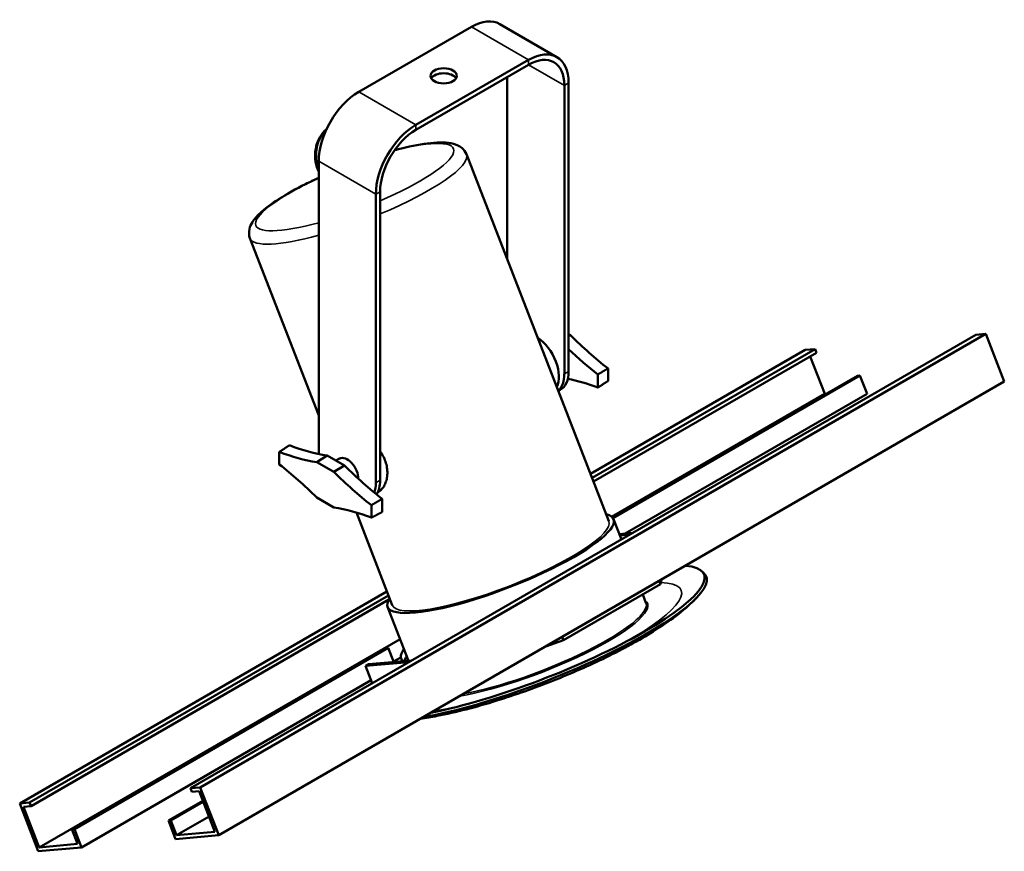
# Model space of a CAD drawing. Header units: millimetres. Extents: x 20 to 2980, y 20 to 2980.
# Tile 3 of 5: x 2174 to 2662, y 442 to 854. Entities that reach past the tile are written whole.
import ezdxf

# ---------------------------------------------------------------- set-up
doc = ezdxf.new("R2010")
doc.units = ezdxf.units.MM
doc.layers.add('Visible (ISO)', color=7, linetype='Continuous', lineweight=50)
doc.layers.add('Visible Narrow (ISO)', color=7, linetype='Continuous', lineweight=35)

msp = doc.modelspace()

# ---------------------------------------------------------------- linework, layer by layer
at = {"layer": 'Visible (ISO)'}
for p, q in [((2342.1, 818.24), (2397.96, 850.5)), ((2411.96, 851.88), (2440.25, 835.55)), ((2370.39, 801.91), (2426.25, 834.17)), ((2370.39, 799.46), (2426.25, 831.72)), ((2415.64, 825.59), (2415.64, 735.46)), ((2443.93, 821.51), (2443.93, 678.62)), ((2446.05, 822.73), (2446.05, 679.85)), ((2395.5, 787.38), (2465.96, 605.77)), ((2322.3, 783.95), (2322.3, 641.06)), ((2350.59, 767.62), (2350.59, 624.73)), ((2352.71, 768.85), (2352.71, 625.96)), ((2288.28, 745.78), (2322.3, 658.1)), ((2647.67, 698.06), (2258.76, 473.53)), ((2263.66, 473.96), (2652.57, 698.5)), ((2446.05, 698.3), (2446.97, 697.76)), ((2446.05, 697.26), (2446.97, 697.76)), ((2652.57, 698.5), (2647.67, 698.06)), ((2652.57, 698.5), (2661.76, 674.81)), ((2563.17, 690.52), (2456.89, 629.16)), ((2457.65, 627.2), (2568.06, 690.95)), ((2458.35, 625.38), (2568.77, 689.13)), ((2563.17, 690.52), (2568.06, 690.95)), ((2568.77, 689.13), (2568.06, 690.95)), ((2565.67, 687.34), (2572.88, 668.76)), ((2460.54, 671.89), (2460.54, 678.42)), ((2465.56, 675.17), (2465.56, 681.35)), ((2589.03, 677.74), (2467.65, 607.66)), ((2590.26, 677.85), (2467.98, 607.26)), ((2589.03, 677.74), (2590.26, 677.85)), ((2590.26, 677.85), (2593.79, 668.74)), ((2272.86, 450.27), (2661.76, 674.81)), ((2440.98, 670.16), (2441.91, 670.69)), ((2572.88, 668.76), (2467.42, 607.87)), ((2474.07, 599.62), (2593.79, 668.74)), ((2573.58, 668.82), (2572.88, 668.76)), ((2302.79, 633.85), (2302.79, 640.03)), ((2326.55, 638.21), (2321.38, 634.98)), ((2329.8, 630.11), (2321.38, 634.98)), ((2326.55, 638.21), (2335.03, 633.31)), ((2332.68, 636.78), (2330.76, 635.78)), ((2329.8, 630.11), (2335.03, 633.31)), ((2351.74, 620.14), (2351.47, 619.99)), ((2321.38, 617.43), (2329.8, 612.57)), ((2353.77, 616.77), (2353.77, 610.24)), ((2340.95, 610.04), (2358.75, 564.17)), ((2348.39, 613.7), (2348.39, 607.52)), ((2472.15, 596.73), (2468.29, 606.68)), ((2471.13, 599.35), (2477.72, 599.94)), ((2471.39, 598.69), (2476.31, 599.13)), ((2511.71, 581.17), (2512.82, 580.23)), ((2491.48, 574.53), (2490.86, 576.14)), ((2491.48, 574.53), (2492.11, 576.86)), ((2356.11, 570.97), (2174.26, 465.98)), ((2443.48, 546.81), (2491.48, 574.53)), ((2179.16, 466.42), (2356.87, 569.02)), ((2179.86, 464.59), (2357.03, 566.88)), ((2484.34, 565.31), (2482.73, 569.47)), ((2366.75, 536.63), (2356.42, 563.27)), ((2362.59, 547.35), (2183.97, 444.22)), ((2434.79, 543.76), (2443.48, 546.81)), ((2443.48, 546.81), (2442.86, 548.42)), ((2355.55, 542.94), (2200.12, 453.2)), ((2356.78, 543.05), (2201.35, 453.31)), ((2355.55, 542.94), (2356.78, 543.05)), ((2359.52, 535.99), (2356.78, 543.05)), ((2368.31, 536.77), (2346.88, 534.86)), ((2359.42, 536.25), (2362.99, 538.31)), ((2363.62, 536.67), (2362.97, 536.3)), ((2362.99, 538.31), (2363.62, 536.67)), ((2366.89, 535.96), (2345.47, 534.04)), ((2346.88, 534.86), (2345.47, 534.04)), ((2345.47, 534.04), (2348.78, 525.5)), ((2204.88, 444.2), (2348.22, 526.96)), ((2263.66, 473.96), (2258.76, 473.53)), ((2259.47, 471.7), (2258.76, 473.53)), ((2272.86, 450.27), (2263.66, 473.96)), ((2259.47, 471.7), (2263.15, 472.03)), ((2263.15, 472.03), (2270.92, 451.99)), ((2174.26, 465.98), (2179.16, 466.42)), ((2174.26, 465.98), (2183.45, 442.29)), ((2176.19, 464.27), (2179.86, 464.59)), ((2183.97, 444.22), (2176.19, 464.27)), ((2179.86, 464.59), (2179.16, 466.42)), ((2247.89, 457.47), (2264.97, 467.33)), ((2249.11, 457.58), (2265.16, 466.84)), ((2267.99, 459.55), (2251.94, 450.29)), ((2249.11, 457.58), (2247.89, 457.47)), ((2247.89, 457.47), (2251.42, 448.36)), ((2251.94, 450.29), (2249.11, 457.58)), ((2200.12, 453.2), (2201.35, 453.31)), ((2200.12, 453.2), (2202.95, 445.91)), ((2204.88, 444.2), (2201.35, 453.31)), ((2251.42, 448.36), (2272.86, 450.27)), ((2251.94, 450.29), (2270.92, 451.99)), ((2183.45, 442.29), (2204.88, 444.2)), ((2183.97, 444.22), (2202.95, 445.91))]:
    msp.add_line(p, q, dxfattribs=at)
for centre, major_axis, ratio, start_param, end_param in [((2397.96, 827.63), (14, 24.25), 0.57735, 0, 0.785398), ((2426.25, 811.3), (14, 24.25), 0.57735, 5.497787, 7.068583), ((2426.25, 811.3), (12.5, 21.65), 0.57735, 5.497787, 7.068583), ((2384.18, 823.76), (6.5, 0), 0.57735, 0.332447, 2.809146), ((2342.1, 795.38), (14, 24.25), 0.57735, 0.785398, 2.356194), ((2370.39, 779.05), (14, 24.25), 0.57735, 0.785398, 2.356194), ((2370.39, 779.05), (12.5, 21.65), 0.57735, 0.785398, 2.356194), ((2483.35, 792.03), (75.13, -130.13), 0.57735, 5.148346, 5.32958), ((2429.78, 683.93), (8.11, -14.05), 0.57735, 0.343948, 2.274046), ((2478.15, 789.03), (-75, 129.9), 0.57735, 2.048716, 2.189433), ((2429.78, 686.79), (10, -17.32), 0.57735, 0.121792, 0.785398), ((2431.91, 688.01), (10, -17.32), 0.57735, 0, 0.785398), ((2478.15, 540.95), (75, -129.9), 0.57735, 2.522956, 2.667472), ((2285, 771.25), (-75.13, 130.13), 0.57735, 2.524402, 2.705635), ((2290.2, 774.25), (75, -129.9), 0.57735, 5.664549, 5.84753), ((2336.45, 632.9), (-10, 17.32), 0.57735, 0.785398, 0.910529), ((2285, 523.17), (75.13, -130.13), 0.57735, 2.006754, 2.187988), ((2336.45, 630.04), (-3.86, 6.69), 0.57735, 3.904466, 6.25849), ((2366.18, 724.38), (-75.13, 130.13), 0.57735, 2.006754, 2.187988), ((2371.38, 727.38), (75, -129.9), 0.57735, 5.148044, 5.331026), ((2336.45, 632.9), (10, -17.32), 0.57735, 0.456824, 0.785398), ((2338.57, 634.12), (10, -17.32), 0.57735, 0.27548, 0.785398), ((2366.18, 476.3), (75.13, -130.13), 0.57735, 2.524402, 2.705635), ((2412.35, 584.97), (55.94, 21.7), 0.211325, 2.851906, 6.572872), ((2427.91, 544.88), (86.29, 33.48), 0.211325, 3.958427, 6.39817), ((2427.44, 546.09), (85.64, 33.23), 0.211325, 4.014953, 6.673653), ((2421.9, 560.37), (-58.73, -22.79), 0.211325, 5.973341, 6.227194), ((2422.54, 558.73), (-58.73, -22.79), 0.211325, 6.227194, 6.250554), ((2423.31, 556.73), (-58.73, -22.79), 0.211325, 5.973341, 6.108272), ((2427.44, 546.09), (-85.64, -33.23), 0.211325, 5.424157, 5.443533)]:
    msp.add_ellipse(centre, major_axis=major_axis, ratio=ratio, start_param=start_param, end_param=end_param, dxfattribs=at)
msp.add_ellipse((2384.18, 826.21), major_axis=(6.5, 0), ratio=0.57735, dxfattribs=at)
for points, knots in [([(2321.8, 779.82), (2321.18, 781.43), (2320.77, 783.17), (2320.44, 786.64), (2320.51, 788.41), (2321.1, 791.78), (2321.63, 793.43), (2323.12, 796.42), (2324.09, 797.8), (2325.54, 799.25), (2325.86, 799.55), (2326.2, 799.83)], [0, 0, 0, 0, 0.526462, 0.526462, 1.045202, 1.045202, 1.568885, 1.568885, 2.099414, 2.099414, 2.245033, 2.245033, 2.245033, 2.245033]), ([(2395.5, 787.38), (2394.99, 788.68), (2394.1, 789.79), (2391.84, 791.62), (2390.45, 792.17), (2385.8, 793.39), (2382.16, 793.37), (2373.52, 792.48), (2368.63, 791.58), (2362.17, 790.01), (2361.04, 789.73), (2359.9, 789.42)], [0.938882, 0.938882, 0.938882, 0.938882, 1.059472, 1.059472, 1.222473, 1.222473, 1.594064, 1.594064, 1.950329, 1.950329, 2.024293, 2.024293, 2.024293, 2.024293]), ([(2322.3, 775.76), (2320.06, 774.73), (2317.87, 773.68), (2310.93, 770.19), (2306.52, 767.72), (2298.81, 762.82), (2295.57, 760.41), (2291.63, 756.67), (2290.43, 755.32), (2288.82, 752.76), (2288.27, 751.62), (2287.68, 748.91), (2287.7, 747.28), (2288.28, 745.78)], [2.792144, 2.792144, 2.792144, 2.792144, 2.935726, 2.935726, 3.264939, 3.264939, 3.605791, 3.605791, 3.803048, 3.803048, 3.941761, 3.941761, 4.080475, 4.080475, 4.080475, 4.080475]), ([(2352.71, 640.36), (2353.08, 639.84), (2353.43, 639.31), (2354.28, 637.84), (2354.74, 636.9), (2355.46, 635.03), (2355.76, 634.05), (2356.16, 632.07), (2356.27, 631.06), (2356.31, 629.11), (2356.24, 628.15), (2355.93, 626.36), (2355.7, 625.52), (2355.12, 624.02), (2354.76, 623.3), (2353.9, 622.01), (2353.4, 621.43), (2352.5, 620.64), (2352.13, 620.37), (2351.74, 620.14)], [4.428813, 4.428813, 4.428813, 4.428813, 4.609354, 4.609354, 4.916682, 4.916682, 5.22401, 5.22401, 5.531338, 5.531338, 5.838666, 5.838666, 6.145994, 6.145994, 6.453251, 6.453251, 6.760508, 6.760508, 6.963362, 6.963362, 6.963362, 6.963362]), ([(2372.7, 507.92), (2375.39, 508.3), (2378.14, 508.77), (2390.19, 511.08), (2400.15, 513.67), (2419.62, 519.72), (2429.02, 523.05), (2447.29, 530.3), (2456.17, 534.2), (2473, 542.43), (2480.92, 546.75), (2495.98, 556.17), (2502.8, 561.03), (2509.19, 567.59), (2509.39, 567.81), (2509.6, 568.03)], [6.389699, 6.389699, 6.389699, 6.389699, 6.51039, 6.51039, 6.907174, 6.907174, 7.258048, 7.258048, 7.602675, 7.602675, 7.956923, 7.956923, 8.359705, 8.359705, 8.37322, 8.37322, 8.37322, 8.37322])]:
    msp.add_open_spline(points, degree=3, knots=knots, dxfattribs=at)
for points, degree in [([(2322.3, 778.65), (2322.12, 779.03), (2321.96, 779.42), (2321.8, 779.82)], 3), ([(2465.56, 681.35), (2463.05, 679.88), (2460.54, 678.42)], 2), ([(2465.56, 675.17), (2463.05, 673.53), (2460.54, 671.89)], 2), ([(2302.79, 640.03), (2305.3, 641.67), (2307.81, 643.31)], 2), ([(2353.77, 610.24), (2351.08, 608.88), (2348.39, 607.52)], 2)]:
    msp.add_open_spline(points, degree=degree, dxfattribs=at)
msp.add_rational_spline([(2348.39, 613.7), (2351.08, 615.24), (2353.77, 616.77)], [1, 1.00000000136, 1], degree=2, dxfattribs=at)
at = {"layer": 'Visible Narrow (ISO)'}
for p, q in [((2397.96, 850.5), (2426.25, 834.17)), ((2426.25, 834.17), (2426.25, 831.72)), ((2426.25, 831.72), (2443.93, 821.51)), ((2446.05, 822.73), (2443.93, 821.51)), ((2370.39, 801.91), (2342.1, 818.24)), ((2370.39, 801.91), (2370.39, 799.46)), ((2350.59, 767.62), (2322.3, 783.95)), ((2350.59, 767.62), (2352.71, 768.85)), ((2443.93, 678.62), (2446.05, 679.85)), ((2352.71, 625.96), (2350.59, 624.73))]:
    msp.add_line(p, q, dxfattribs=at)
for centre, major_axis, start_param, end_param in [((2340.12, 771.14), (48.95, 18.99), 4.889767, 7.36061), ((2341.89, 766.58), (53.61, 20.8), 4.833103, 6.283185), ((2340.12, 771.14), (-48.95, -18.99), 5.001899, 7.400851), ((2341.89, 766.58), (-53.61, -20.8), 0, 1.116255), ((2412.35, 584.97), (53.61, 20.8), 3.141593, 6.283185), ((2428.62, 543.06), (73.18, 28.4), 5.277281, 6.738566), ((2428.62, 543.06), (56.5, 21.92), 3.931843, 6.424021), ((2428.4, 543.6), (55.94, 21.7), 3.971368, 6.283185), ((2428.62, 543.06), (-73.18, -28.4), 0.753938, 1.005904)]:
    msp.add_ellipse(centre, major_axis=major_axis, ratio=0.211325, start_param=start_param, end_param=end_param, dxfattribs=at)
for points, knots in [([(2325.96, 799.3), (2325.48, 798.82), (2324.55, 797.76), (2323.36, 795.92), (2322.4, 793.83), (2321.7, 791.59), (2321.28, 789.22), (2321.15, 786.78), (2321.31, 784.34), (2321.72, 782.16), (2322.11, 780.83), (2322.3, 780.29)], [0.5730511, 0.5730511, 0.5730511, 0.5730511, 0.6190476, 0.6666667, 0.7142857, 0.7619048, 0.8095238, 0.8571429, 0.9047619, 0.952381, 0.9867986, 0.9867986, 0.9867986, 0.9867986]), ([(2322.3, 779.66), (2322.02, 779.65), (2321.84, 779.71), (2321.8, 779.82), (2321.8, 779.82)], [0.039674, 0.039674, 0.039674, 0.039674, 0.2, 0.2011073, 0.2011073, 0.2011073, 0.2011073])]:
    msp.add_open_spline(points, degree=3, knots=knots, dxfattribs=at)

doc.saveas('drawing.dxf')
